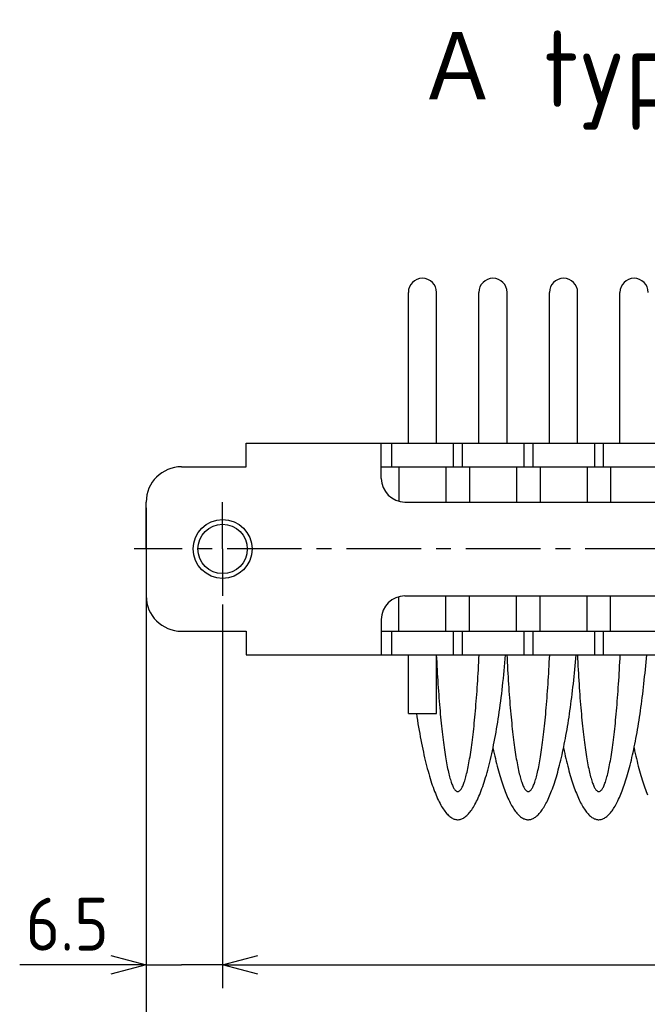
# Model space of a CAD drawing. Extents: x -74 to 312, y 149 to 285.
# Tile 2 of 12: x -74 to -20, y 202 to 285. Entities that reach past the tile are written whole.
import ezdxf

# ---------------------------------------------------------------- set-up
doc = ezdxf.new("R2010")
doc.units = 0
doc.header["$LTSCALE"] = 0.2
doc.linetypes.add('CENTER', pattern=[50.8, 31.75, -6.35, 6.35, -6.35])
doc.layers.get('0').update_dxf_attribs({"linetype": 'CONTINUOUS'})
doc.layers.get('DEFPOINTS').update_dxf_attribs({"linetype": 'CONTINUOUS'})
doc.layers.add('18-0-CON', color=3, linetype='CONTINUOUS')
doc.styles.add('DIMENSION', font='isocp.shx', dxfattribs={"bigfont": 'bigfont.shx'})
doc.styles.get("Standard").update_dxf_attribs({"font": 'isocp.shx', "bigfont": 'bigfont.shx'})
doc.dimstyles.get("Standard").update_dxf_attribs({"dimtxt": 0.18, "dimasz": 0.18, "dimexe": 0.18, "dimexo": 0.0625, "dimgap": 0.09, "dimtad": 0, "dimtih": 1, "dimtoh": 1, "dimzin": 0, "dimcen": 0.09, "dimazin": 3, "dimtfac": 1, "dimtofl": 0, "dimtmove": 0, "dimatfit": 3})

# ---------------------------------------------------------------- blocks, each defined once
blk = doc.blocks.new('*U94')
at = {"color": 0}
blk.add_text('Ａ type(取付部ネジ)', height=6.5, dxfattribs=at).set_placement((-40.177, 278.06))
blk = doc.blocks.new('_OPEN30')
at = {"color": 0, "linetype": 'BYBLOCK'}
for p, q in [((-1, 0.268), (0, 0)), ((0, 0), (-1, -0.268)), ((0, 0), (-1, 0))]:
    blk.add_line(p, q, dxfattribs=at)
blk = doc.blocks.new('*U49')
at = {"color": 0, "style": 'DIMENSION'}
blk.add_text('113', height=4.5, dxfattribs=at).set_placement((-10.527, 195.5))
blk = doc.blocks.new('*D48')
at = {"color": 0}
for p, q in [((-63.109, 243.903), (-63.109, 193)), ((49.891, 235.903), (49.891, 193)), ((-60.109, 195), (46.891, 195))]:
    blk.add_line(p, q, dxfattribs=at)
at = {"layer": 'DEFPOINTS', "color": 0}
for p in [(-63.109, 244.403), (49.891, 236.403), (49.891, 195)]:
    blk.add_point(p, dxfattribs=at)
at = {"color": 0, "xscale": 3, "yscale": 3, "zscale": 3, "rotation": 180}
blk.add_blockref('_OPEN30', (-63.109, 195), dxfattribs=at)
at = {"color": 0, "xscale": 3, "yscale": 3, "zscale": 3}
blk.add_blockref('_OPEN30', (49.891, 195), dxfattribs=at)
at = {"layer": '18-0-CON'}
blk.add_blockref('*U49', (0, 0), dxfattribs=at)
blk = doc.blocks.new('*U118')
at = {"color": 0}
blk.add_text('6.5', height=4.5, dxfattribs=at).set_placement((-73.36, 206.206))

msp = doc.modelspace()

# ---------------------------------------------------------------- linework, layer by layer
for p, q in [((-40.809, 249.403), (-40.809, 262.253)), ((-38.409, 249.403), (-38.409, 262.253)), ((-34.809, 249.403), (-34.809, 262.253)), ((-32.409, 249.403), (-32.409, 262.253)), ((-28.809, 249.403), (-28.809, 262.253)), ((-26.409, 249.403), (-26.409, 262.253)), ((-22.809, 249.403), (-22.809, 262.253)), ((-54.609, 247.403), (-54.609, 249.403)), ((-54.609, 249.403), (-6.609, 249.403)), ((-43.109, 246.403), (-43.109, 249.403)), ((-42.234, 249.403), (-42.234, 247.403)), ((-36.984, 249.403), (-36.984, 247.403)), ((-36.234, 249.403), (-36.234, 247.403)), ((-30.984, 249.403), (-30.984, 247.403)), ((-30.234, 249.403), (-30.234, 247.403)), ((-24.984, 249.403), (-24.984, 247.403)), ((-24.234, 249.403), (-24.234, 247.403)), ((-60.109, 247.403), (-54.609, 247.403)), ((-43.109, 247.403), (-6.609, 247.403)), ((-41.609, 247.403), (-41.609, 244.466)), ((-37.609, 247.403), (-37.609, 244.403)), ((-35.609, 247.403), (-35.609, 244.403)), ((-31.609, 247.403), (-31.609, 244.403)), ((-29.609, 247.403), (-29.609, 244.403)), ((-25.609, 247.403), (-25.609, 244.403)), ((-23.609, 247.403), (-23.609, 244.403)), ((-63.109, 240.403), (-63.109, 244.403)), ((-41.109, 244.403), (-6.609, 244.403)), ((-63.109, 240.403), (-63.109, 236.403)), ((-41.609, 233.403), (-41.609, 236.339)), ((-41.109, 236.403), (-6.609, 236.403)), ((-37.609, 233.403), (-37.609, 236.403)), ((-35.609, 233.403), (-35.609, 236.403)), ((-31.609, 233.403), (-31.609, 236.403)), ((-29.609, 233.403), (-29.609, 236.403)), ((-25.609, 233.403), (-25.609, 236.403)), ((-23.609, 233.403), (-23.609, 236.403)), ((-43.109, 234.403), (-43.109, 231.403)), ((-60.109, 233.403), (-54.609, 233.403)), ((-54.609, 233.403), (-54.609, 231.403)), ((-43.109, 233.403), (-6.609, 233.403)), ((-42.234, 233.403), (-42.234, 231.403)), ((-36.984, 233.403), (-36.984, 231.403)), ((-36.234, 233.403), (-36.234, 231.403)), ((-30.984, 233.403), (-30.984, 231.403)), ((-30.234, 233.403), (-30.234, 231.403)), ((-24.984, 233.403), (-24.984, 231.403)), ((-24.234, 233.403), (-24.234, 231.403)), ((-54.609, 231.403), (-6.609, 231.403)), ((-40.809, 226.403), (-40.809, 231.403)), ((-38.409, 226.403), (-38.409, 231.403)), ((-40.809, 226.403), (-38.409, 226.403)), ((-69.109, 204.996), (-73.871, 204.996))]:
    msp.add_line(p, q)
at = {"color": 0, "linetype": 'CENTER'}
for p, q in [((-56.609, 240.403), (-56.609, 244.403)), ((51.713, 240.403), (-64.125, 240.403)), ((-56.609, 240.403), (-56.609, 236.403))]:
    msp.add_line(p, q, dxfattribs=at)
at = {"color": 0}
for p, q in [((-63.109, 236.34), (-63.109, 202.996)), ((-56.609, 235.678), (-56.609, 202.996)), ((-56.609, 235.678), (-56.609, 202.996)), ((-66.109, 204.996), (-69.109, 204.996)), ((-63.109, 204.996), (-60.109, 204.996)), ((-59.609, 204.996), (-60.109, 204.996)), ((-56.609, 204.996), (-59.609, 204.996)), ((-53.609, 204.996), (40.691, 204.996)), ((-53.609, 204.996), (-50.609, 204.996))]:
    msp.add_line(p, q, dxfattribs=at)
for points in [[(-40.124, 226.403, 0), (-40.08, 226.106, 0), (-40.035, 225.813, 0), (-39.989, 225.524, 0), (-39.942, 225.239, 0), (-39.894, 224.957, 0), (-39.845, 224.68, 0), (-39.795, 224.408, 0), (-39.745, 224.139, 0), (-39.694, 223.875, 0), (-39.641, 223.615, 0), (-39.588, 223.36, 0), (-39.535, 223.109, 0), (-39.48, 222.862, 0), (-39.425, 222.621, 0), (-39.369, 222.384, 0), (-39.312, 222.152, 0), (-39.254, 221.925, 0), (-39.196, 221.703, 0), (-39.137, 221.485, 0), (-39.078, 221.273, 0), (-39.017, 221.066, 0), (-38.957, 220.864, 0), (-38.895, 220.667, 0), (-38.833, 220.475, 0), (-38.77, 220.289, 0), (-38.707, 220.108, 0), (-38.643, 219.933, 0), (-38.579, 219.762, 0), (-38.514, 219.598, 0), (-38.449, 219.439, 0), (-38.383, 219.285, 0), (-38.316, 219.137, 0), (-38.25, 218.995, 0), (-38.182, 218.859, 0), (-38.115, 218.728, 0), (-38.047, 218.603, 0), (-37.978, 218.484, 0), (-37.909, 218.37, 0), (-37.84, 218.263, 0), (-37.771, 218.161, 0), (-37.701, 218.065, 0), (-37.631, 217.975, 0), (-37.561, 217.892, 0), (-37.49, 217.814, 0), (-37.419, 217.742, 0), (-37.348, 217.676, 0), (-37.277, 217.616, 0), (-37.205, 217.563, 0), (-37.134, 217.515, 0), (-37.062, 217.474, 0), (-36.99, 217.438, 0), (-36.918, 217.409, 0), (-36.846, 217.386, 0), (-36.774, 217.369, 0), (-36.702, 217.358, 0), (-36.63, 217.353, 0), (-36.558, 217.354, 0), (-36.486, 217.362, 0), (-36.413, 217.375, 0), (-36.341, 217.395, 0), (-36.269, 217.421, 0), (-36.197, 217.453, 0), (-36.126, 217.491, 0), (-36.054, 217.535, 0), (-35.982, 217.585, 0), (-35.911, 217.641, 0), (-35.84, 217.704, 0), (-35.769, 217.772, 0), (-35.698, 217.846, 0), (-35.628, 217.927, 0), (-35.557, 218.013, 0), (-35.487, 218.105, 0), (-35.418, 218.204, 0), (-35.348, 218.308, 0), (-35.279, 218.418, 0), (-35.211, 218.534, 0), (-35.142, 218.656, 0), (-35.075, 218.783, 0), (-35.007, 218.916, 0), (-34.94, 219.055, 0), (-34.873, 219.2, 0), (-34.807, 219.35, 0), (-34.742, 219.506, 0), (-34.676, 219.667, 0), (-34.612, 219.834, 0), (-34.548, 220.007, 0), (-34.484, 220.185, 0), (-34.421, 220.368, 0), (-34.359, 220.557, 0), (-34.297, 220.75, 0), (-34.236, 220.949, 0), (-34.175, 221.154, 0), (-34.115, 221.363, 0), (-34.056, 221.578, 0), (-33.997, 221.797, 0), (-33.939, 222.021, 0), (-33.882, 222.251, 0), (-33.826, 222.485, 0), (-33.77, 222.724, 0), (-33.715, 222.967, 0), (-33.661, 223.215, 0), (-33.607, 223.468, 0), (-33.555, 223.725, 0), (-33.503, 223.987, 0), (-33.452, 224.253, 0), (-33.402, 224.524, 0), (-33.352, 224.798, 0), (-33.304, 225.077, 0), (-33.256, 225.36, 0), (-33.21, 225.647, 0), (-33.164, 225.938, 0), (-33.119, 226.232, 0), (-33.075, 226.531, 0), (-33.032, 226.833, 0), (-32.99, 227.138, 0), (-32.949, 227.448, 0), (-32.909, 227.76, 0), (-32.87, 228.076, 0), (-32.832, 228.396, 0), (-32.795, 228.718, 0), (-32.759, 229.044, 0), (-32.724, 229.372, 0), (-32.69, 229.704, 0), (-32.657, 230.038, 0), (-32.625, 230.375, 0), (-32.594, 230.715, 0), (-32.564, 231.058, 0), (-32.535, 231.403, 0)], [(-38.432, 231.403, 0), (-38.416, 231.079, 0), (-38.4, 230.758, 0), (-38.383, 230.44, 0), (-38.365, 230.125, 0), (-38.348, 229.813, 0), (-38.329, 229.504, 0), (-38.31, 229.199, 0), (-38.291, 228.897, 0), (-38.271, 228.599, 0), (-38.25, 228.305, 0), (-38.229, 228.014, 0), (-38.208, 227.726, 0), (-38.186, 227.443, 0), (-38.163, 227.164, 0), (-38.14, 226.889, 0), (-38.117, 226.617, 0), (-38.093, 226.351, 0), (-38.069, 226.088, 0), (-38.044, 225.83, 0), (-38.019, 225.576, 0), (-37.993, 225.327, 0), (-37.967, 225.082, 0), (-37.94, 224.842, 0), (-37.913, 224.607, 0), (-37.886, 224.377, 0), (-37.858, 224.151, 0), (-37.83, 223.931, 0), (-37.802, 223.716, 0), (-37.773, 223.505, 0), (-37.744, 223.3, 0), (-37.715, 223.1, 0), (-37.685, 222.906, 0), (-37.654, 222.717, 0), (-37.624, 222.533, 0), (-37.593, 222.354, 0), (-37.562, 222.182, 0), (-37.531, 222.014, 0), (-37.499, 221.853, 0), (-37.467, 221.697, 0), (-37.435, 221.547, 0), (-37.402, 221.402, 0), (-37.37, 221.264, 0), (-37.337, 221.131, 0), (-37.303, 221.004, 0), (-37.27, 220.883, 0), (-37.236, 220.768, 0), (-37.203, 220.659, 0), (-37.169, 220.556, 0), (-37.135, 220.46, 0), (-37.1, 220.369, 0), (-37.066, 220.284, 0), (-37.031, 220.206, 0), (-36.996, 220.134, 0), (-36.962, 220.068, 0), (-36.927, 220.008, 0), (-36.892, 219.955, 0), (-36.857, 219.907, 0), (-36.821, 219.866, 0), (-36.786, 219.832, 0), (-36.751, 219.803, 0), (-36.715, 219.781, 0), (-36.68, 219.765, 0), (-36.645, 219.756, 0), (-36.609, 219.753, 0), (-36.574, 219.756, 0), (-36.538, 219.765, 0), (-36.503, 219.781, 0), (-36.468, 219.803, 0), (-36.432, 219.832, 0), (-36.397, 219.866, 0), (-36.362, 219.907, 0), (-36.327, 219.955, 0), (-36.292, 220.008, 0), (-36.257, 220.068, 0), (-36.222, 220.134, 0), (-36.187, 220.206, 0), (-36.153, 220.284, 0), (-36.118, 220.369, 0), (-36.084, 220.46, 0), (-36.05, 220.556, 0), (-36.016, 220.659, 0), (-35.982, 220.768, 0), (-35.948, 220.883, 0), (-35.915, 221.004, 0), (-35.882, 221.131, 0), (-35.849, 221.264, 0), (-35.816, 221.402, 0), (-35.784, 221.547, 0), (-35.751, 221.697, 0), (-35.719, 221.853, 0), (-35.688, 222.014, 0), (-35.656, 222.182, 0), (-35.625, 222.354, 0), (-35.594, 222.533, 0), (-35.564, 222.717, 0), (-35.534, 222.906, 0), (-35.504, 223.1, 0), (-35.474, 223.3, 0), (-35.445, 223.505, 0), (-35.416, 223.716, 0), (-35.388, 223.931, 0), (-35.36, 224.151, 0), (-35.332, 224.377, 0), (-35.305, 224.607, 0), (-35.278, 224.842, 0), (-35.251, 225.082, 0), (-35.225, 225.327, 0), (-35.2, 225.576, 0), (-35.175, 225.83, 0), (-35.15, 226.088, 0), (-35.125, 226.351, 0), (-35.102, 226.617, 0), (-35.078, 226.889, 0), (-35.055, 227.164, 0), (-35.033, 227.443, 0), (-35.011, 227.726, 0), (-34.989, 228.014, 0), (-34.968, 228.305, 0), (-34.948, 228.599, 0), (-34.928, 228.897, 0), (-34.908, 229.199, 0), (-34.889, 229.504, 0), (-34.871, 229.813, 0), (-34.853, 230.125, 0), (-34.836, 230.44, 0), (-34.819, 230.758, 0), (-34.802, 231.079, 0), (-34.787, 231.403, 0)], [(-33.609, 223.459, 0), (-33.56, 223.227, 0), (-33.511, 222.999, 0), (-33.46, 222.775, 0), (-33.409, 222.555, 0), (-33.358, 222.339, 0), (-33.306, 222.126, 0), (-33.253, 221.918, 0), (-33.199, 221.714, 0), (-33.145, 221.515, 0), (-33.091, 221.319, 0), (-33.036, 221.128, 0), (-32.98, 220.941, 0), (-32.924, 220.758, 0), (-32.867, 220.58, 0), (-32.81, 220.407, 0), (-32.753, 220.237, 0), (-32.694, 220.073, 0), (-32.636, 219.912, 0), (-32.577, 219.757, 0), (-32.517, 219.606, 0), (-32.457, 219.459, 0), (-32.397, 219.318, 0), (-32.336, 219.181, 0), (-32.275, 219.049, 0), (-32.214, 218.921, 0), (-32.152, 218.799, 0), (-32.09, 218.681, 0), (-32.027, 218.568, 0), (-31.964, 218.46, 0), (-31.901, 218.357, 0), (-31.837, 218.258, 0), (-31.774, 218.165, 0), (-31.71, 218.077, 0), (-31.646, 217.994, 0), (-31.581, 217.915, 0), (-31.517, 217.842, 0), (-31.452, 217.774, 0), (-31.387, 217.711, 0), (-31.321, 217.653, 0), (-31.256, 217.6, 0), (-31.19, 217.552, 0), (-31.125, 217.509, 0), (-31.059, 217.472, 0), (-30.993, 217.439, 0), (-30.927, 217.412, 0), (-30.861, 217.39, 0), (-30.795, 217.373, 0), (-30.729, 217.361, 0), (-30.663, 217.354, 0), (-30.596, 217.353, 0), (-30.53, 217.356, 0), (-30.464, 217.365, 0), (-30.398, 217.379, 0), (-30.332, 217.398, 0), (-30.266, 217.422, 0), (-30.2, 217.451, 0), (-30.134, 217.486, 0), (-30.068, 217.525, 0), (-30.003, 217.57, 0), (-29.937, 217.62, 0), (-29.872, 217.675, 0), (-29.806, 217.735, 0), (-29.741, 217.8, 0), (-29.677, 217.87, 0), (-29.612, 217.945, 0), (-29.548, 218.026, 0), (-29.484, 218.111, 0), (-29.42, 218.201, 0), (-29.356, 218.296, 0), (-29.293, 218.396, 0), (-29.23, 218.501, 0), (-29.167, 218.611, 0), (-29.105, 218.726, 0), (-29.043, 218.846, 0), (-28.981, 218.97, 0), (-28.919, 219.099, 0), (-28.858, 219.234, 0), (-28.798, 219.372, 0), (-28.738, 219.516, 0), (-28.678, 219.664, 0), (-28.619, 219.817, 0), (-28.56, 219.974, 0), (-28.501, 220.136, 0), (-28.443, 220.303, 0), (-28.386, 220.474, 0), (-28.329, 220.649, 0), (-28.272, 220.829, 0), (-28.216, 221.013, 0), (-28.161, 221.202, 0), (-28.106, 221.395, 0), (-28.052, 221.592, 0), (-27.998, 221.793, 0), (-27.945, 221.999, 0), (-27.892, 222.209, 0), (-27.84, 222.422, 0), (-27.789, 222.64, 0), (-27.738, 222.862, 0), (-27.688, 223.087, 0), (-27.639, 223.317, 0), (-27.59, 223.55, 0), (-27.542, 223.787, 0), (-27.495, 224.028, 0), (-27.448, 224.273, 0), (-27.402, 224.521, 0), (-27.357, 224.772, 0), (-27.312, 225.028, 0), (-27.269, 225.286, 0), (-27.226, 225.548, 0), (-27.183, 225.813, 0), (-27.142, 226.082, 0), (-27.101, 226.354, 0), (-27.061, 226.629, 0), (-27.022, 226.907, 0), (-26.984, 227.188, 0), (-26.946, 227.472, 0), (-26.909, 227.758, 0), (-26.873, 228.048, 0), (-26.838, 228.341, 0), (-26.804, 228.636, 0), (-26.771, 228.934, 0), (-26.738, 229.234, 0), (-26.707, 229.537, 0), (-26.676, 229.842, 0), (-26.646, 230.15, 0), (-26.617, 230.46, 0), (-26.589, 230.772, 0), (-26.562, 231.086, 0), (-26.535, 231.403, 0)], [(-32.432, 231.403, 0), (-32.416, 231.079, 0), (-32.4, 230.758, 0), (-32.383, 230.44, 0), (-32.365, 230.125, 0), (-32.348, 229.813, 0), (-32.329, 229.504, 0), (-32.31, 229.199, 0), (-32.291, 228.897, 0), (-32.271, 228.599, 0), (-32.25, 228.305, 0), (-32.229, 228.014, 0), (-32.208, 227.726, 0), (-32.186, 227.443, 0), (-32.163, 227.164, 0), (-32.14, 226.889, 0), (-32.117, 226.617, 0), (-32.093, 226.351, 0), (-32.069, 226.088, 0), (-32.044, 225.83, 0), (-32.019, 225.576, 0), (-31.993, 225.327, 0), (-31.967, 225.082, 0), (-31.94, 224.842, 0), (-31.913, 224.607, 0), (-31.886, 224.377, 0), (-31.858, 224.151, 0), (-31.83, 223.931, 0), (-31.802, 223.716, 0), (-31.773, 223.505, 0), (-31.744, 223.3, 0), (-31.715, 223.1, 0), (-31.685, 222.906, 0), (-31.654, 222.717, 0), (-31.624, 222.533, 0), (-31.593, 222.354, 0), (-31.562, 222.182, 0), (-31.531, 222.014, 0), (-31.499, 221.853, 0), (-31.467, 221.697, 0), (-31.435, 221.547, 0), (-31.402, 221.402, 0), (-31.369, 221.264, 0), (-31.337, 221.131, 0), (-31.303, 221.004, 0), (-31.27, 220.883, 0), (-31.236, 220.768, 0), (-31.203, 220.659, 0), (-31.169, 220.556, 0), (-31.134, 220.46, 0), (-31.1, 220.369, 0), (-31.066, 220.284, 0), (-31.031, 220.206, 0), (-30.997, 220.134, 0), (-30.962, 220.068, 0), (-30.927, 220.008, 0), (-30.892, 219.955, 0), (-30.857, 219.907, 0), (-30.821, 219.866, 0), (-30.786, 219.832, 0), (-30.751, 219.803, 0), (-30.715, 219.781, 0), (-30.68, 219.765, 0), (-30.645, 219.756, 0), (-30.609, 219.753, 0), (-30.574, 219.756, 0), (-30.538, 219.765, 0), (-30.503, 219.781, 0), (-30.468, 219.803, 0), (-30.432, 219.832, 0), (-30.397, 219.866, 0), (-30.362, 219.907, 0), (-30.327, 219.955, 0), (-30.292, 220.008, 0), (-30.257, 220.068, 0), (-30.222, 220.134, 0), (-30.187, 220.206, 0), (-30.152, 220.284, 0), (-30.118, 220.369, 0), (-30.084, 220.46, 0), (-30.05, 220.556, 0), (-30.016, 220.659, 0), (-29.982, 220.768, 0), (-29.948, 220.883, 0), (-29.915, 221.004, 0), (-29.882, 221.131, 0), (-29.849, 221.264, 0), (-29.816, 221.402, 0), (-29.784, 221.547, 0), (-29.751, 221.697, 0), (-29.719, 221.853, 0), (-29.688, 222.014, 0), (-29.656, 222.182, 0), (-29.625, 222.354, 0), (-29.594, 222.533, 0), (-29.564, 222.717, 0), (-29.534, 222.906, 0), (-29.504, 223.1, 0), (-29.474, 223.3, 0), (-29.445, 223.505, 0), (-29.416, 223.716, 0), (-29.388, 223.931, 0), (-29.36, 224.151, 0), (-29.332, 224.377, 0), (-29.305, 224.607, 0), (-29.278, 224.842, 0), (-29.251, 225.082, 0), (-29.225, 225.327, 0), (-29.2, 225.576, 0), (-29.174, 225.83, 0), (-29.15, 226.088, 0), (-29.125, 226.351, 0), (-29.102, 226.617, 0), (-29.078, 226.889, 0), (-29.055, 227.164, 0), (-29.033, 227.443, 0), (-29.011, 227.726, 0), (-28.989, 228.014, 0), (-28.968, 228.305, 0), (-28.948, 228.599, 0), (-28.928, 228.897, 0), (-28.908, 229.199, 0), (-28.889, 229.504, 0), (-28.871, 229.813, 0), (-28.853, 230.125, 0), (-28.835, 230.44, 0), (-28.819, 230.758, 0), (-28.802, 231.079, 0), (-28.787, 231.403, 0)], [(-27.609, 223.459, 0), (-27.56, 223.227, 0), (-27.511, 222.999, 0), (-27.46, 222.775, 0), (-27.409, 222.555, 0), (-27.358, 222.339, 0), (-27.305, 222.126, 0), (-27.253, 221.918, 0), (-27.199, 221.714, 0), (-27.145, 221.515, 0), (-27.091, 221.319, 0), (-27.036, 221.128, 0), (-26.98, 220.941, 0), (-26.924, 220.758, 0), (-26.867, 220.58, 0), (-26.81, 220.407, 0), (-26.753, 220.237, 0), (-26.694, 220.073, 0), (-26.636, 219.912, 0), (-26.577, 219.757, 0), (-26.517, 219.606, 0), (-26.457, 219.459, 0), (-26.397, 219.318, 0), (-26.336, 219.181, 0), (-26.275, 219.049, 0), (-26.214, 218.921, 0), (-26.152, 218.799, 0), (-26.09, 218.681, 0), (-26.027, 218.568, 0), (-25.964, 218.46, 0), (-25.901, 218.357, 0), (-25.837, 218.258, 0), (-25.774, 218.165, 0), (-25.71, 218.077, 0), (-25.646, 217.994, 0), (-25.581, 217.915, 0), (-25.517, 217.842, 0), (-25.452, 217.774, 0), (-25.387, 217.711, 0), (-25.321, 217.653, 0), (-25.256, 217.6, 0), (-25.19, 217.552, 0), (-25.125, 217.509, 0), (-25.059, 217.472, 0), (-24.993, 217.439, 0), (-24.927, 217.412, 0), (-24.861, 217.39, 0), (-24.795, 217.373, 0), (-24.729, 217.361, 0), (-24.663, 217.354, 0), (-24.596, 217.353, 0), (-24.53, 217.356, 0), (-24.464, 217.365, 0), (-24.398, 217.379, 0), (-24.332, 217.398, 0), (-24.266, 217.422, 0), (-24.2, 217.451, 0), (-24.134, 217.486, 0), (-24.068, 217.525, 0), (-24.003, 217.57, 0), (-23.937, 217.62, 0), (-23.872, 217.675, 0), (-23.806, 217.735, 0), (-23.741, 217.8, 0), (-23.677, 217.87, 0), (-23.612, 217.945, 0), (-23.548, 218.026, 0), (-23.484, 218.111, 0), (-23.42, 218.201, 0), (-23.356, 218.296, 0), (-23.293, 218.396, 0), (-23.23, 218.501, 0), (-23.167, 218.611, 0), (-23.105, 218.726, 0), (-23.043, 218.846, 0), (-22.981, 218.97, 0), (-22.919, 219.099, 0), (-22.858, 219.234, 0), (-22.798, 219.372, 0), (-22.738, 219.516, 0), (-22.678, 219.664, 0), (-22.619, 219.817, 0), (-22.56, 219.974, 0), (-22.501, 220.136, 0), (-22.443, 220.303, 0), (-22.386, 220.474, 0), (-22.329, 220.649, 0), (-22.272, 220.829, 0), (-22.216, 221.013, 0), (-22.161, 221.202, 0), (-22.106, 221.395, 0), (-22.052, 221.592, 0), (-21.998, 221.793, 0), (-21.945, 221.999, 0), (-21.892, 222.209, 0), (-21.84, 222.422, 0), (-21.789, 222.64, 0), (-21.738, 222.862, 0), (-21.688, 223.087, 0), (-21.639, 223.317, 0), (-21.59, 223.55, 0), (-21.542, 223.787, 0), (-21.495, 224.028, 0), (-21.448, 224.273, 0), (-21.402, 224.521, 0), (-21.357, 224.772, 0), (-21.312, 225.028, 0), (-21.269, 225.286, 0), (-21.226, 225.548, 0), (-21.183, 225.813, 0), (-21.142, 226.082, 0), (-21.101, 226.354, 0), (-21.061, 226.629, 0), (-21.022, 226.907, 0), (-20.984, 227.188, 0), (-20.946, 227.472, 0), (-20.909, 227.758, 0), (-20.873, 228.048, 0), (-20.838, 228.341, 0), (-20.804, 228.636, 0), (-20.771, 228.934, 0), (-20.738, 229.234, 0), (-20.707, 229.537, 0), (-20.676, 229.842, 0), (-20.646, 230.15, 0), (-20.617, 230.46, 0), (-20.589, 230.772, 0), (-20.562, 231.086, 0), (-20.535, 231.403, 0)], [(-26.432, 231.403, 0), (-26.416, 231.079, 0), (-26.4, 230.758, 0), (-26.383, 230.44, 0), (-26.366, 230.125, 0), (-26.348, 229.813, 0), (-26.329, 229.504, 0), (-26.31, 229.199, 0), (-26.291, 228.897, 0), (-26.271, 228.599, 0), (-26.25, 228.305, 0), (-26.229, 228.014, 0), (-26.208, 227.726, 0), (-26.186, 227.443, 0), (-26.163, 227.164, 0), (-26.14, 226.889, 0), (-26.117, 226.617, 0), (-26.093, 226.351, 0), (-26.069, 226.088, 0), (-26.044, 225.83, 0), (-26.019, 225.576, 0), (-25.993, 225.327, 0), (-25.967, 225.082, 0), (-25.94, 224.842, 0), (-25.913, 224.607, 0), (-25.886, 224.377, 0), (-25.858, 224.151, 0), (-25.83, 223.931, 0), (-25.802, 223.716, 0), (-25.773, 223.505, 0), (-25.744, 223.3, 0), (-25.715, 223.1, 0), (-25.685, 222.906, 0), (-25.654, 222.717, 0), (-25.624, 222.533, 0), (-25.593, 222.354, 0), (-25.562, 222.182, 0), (-25.531, 222.014, 0), (-25.499, 221.853, 0), (-25.467, 221.697, 0), (-25.435, 221.547, 0), (-25.402, 221.402, 0), (-25.369, 221.264, 0), (-25.337, 221.131, 0), (-25.303, 221.004, 0), (-25.27, 220.883, 0), (-25.236, 220.768, 0), (-25.203, 220.659, 0), (-25.169, 220.556, 0), (-25.134, 220.46, 0), (-25.1, 220.369, 0), (-25.066, 220.284, 0), (-25.031, 220.206, 0), (-24.997, 220.134, 0), (-24.962, 220.068, 0), (-24.927, 220.008, 0), (-24.892, 219.955, 0), (-24.857, 219.907, 0), (-24.821, 219.866, 0), (-24.786, 219.832, 0), (-24.751, 219.803, 0), (-24.715, 219.781, 0), (-24.68, 219.765, 0), (-24.645, 219.756, 0), (-24.609, 219.753, 0), (-24.574, 219.756, 0), (-24.538, 219.765, 0), (-24.503, 219.781, 0), (-24.468, 219.803, 0), (-24.432, 219.832, 0), (-24.397, 219.866, 0), (-24.362, 219.907, 0), (-24.327, 219.955, 0), (-24.292, 220.008, 0), (-24.257, 220.068, 0), (-24.222, 220.134, 0), (-24.187, 220.206, 0), (-24.152, 220.284, 0), (-24.118, 220.369, 0), (-24.084, 220.46, 0), (-24.05, 220.556, 0), (-24.016, 220.659, 0), (-23.982, 220.768, 0), (-23.948, 220.883, 0), (-23.915, 221.004, 0), (-23.882, 221.131, 0), (-23.849, 221.264, 0), (-23.816, 221.402, 0), (-23.784, 221.547, 0), (-23.751, 221.697, 0), (-23.719, 221.853, 0), (-23.688, 222.014, 0), (-23.656, 222.182, 0), (-23.625, 222.354, 0), (-23.594, 222.533, 0), (-23.564, 222.717, 0), (-23.534, 222.906, 0), (-23.504, 223.1, 0), (-23.474, 223.3, 0), (-23.445, 223.505, 0), (-23.416, 223.716, 0), (-23.388, 223.931, 0), (-23.36, 224.151, 0), (-23.332, 224.377, 0), (-23.305, 224.607, 0), (-23.278, 224.842, 0), (-23.251, 225.082, 0), (-23.225, 225.327, 0), (-23.2, 225.576, 0), (-23.174, 225.83, 0), (-23.15, 226.088, 0), (-23.125, 226.351, 0), (-23.102, 226.617, 0), (-23.078, 226.889, 0), (-23.055, 227.164, 0), (-23.033, 227.443, 0), (-23.011, 227.726, 0), (-22.989, 228.014, 0), (-22.968, 228.305, 0), (-22.948, 228.599, 0), (-22.928, 228.897, 0), (-22.908, 229.199, 0), (-22.889, 229.504, 0), (-22.871, 229.813, 0), (-22.853, 230.125, 0), (-22.835, 230.44, 0), (-22.819, 230.758, 0), (-22.802, 231.079, 0), (-22.787, 231.403, 0)], [(-21.609, 223.459, 0), (-21.56, 223.227, 0), (-21.511, 222.999, 0), (-21.46, 222.775, 0), (-21.409, 222.555, 0), (-21.358, 222.339, 0), (-21.305, 222.126, 0), (-21.253, 221.918, 0), (-21.199, 221.714, 0), (-21.145, 221.515, 0), (-21.091, 221.319, 0), (-21.036, 221.128, 0), (-20.98, 220.941, 0), (-20.924, 220.758, 0), (-20.867, 220.58, 0), (-20.81, 220.407, 0), (-20.753, 220.237, 0), (-20.694, 220.073, 0), (-20.636, 219.912, 0), (-20.577, 219.757, 0), (-20.517, 219.606, 0), (-20.457, 219.459, 0)]]:
    msp.add_polyline3d(points)
for radius in [2.5, 2.1]:
    msp.add_circle((-56.609, 240.403), radius, dxfattribs=at)
for centre, radius, start, end in [((-39.609, 262.253), 1.2, 0, 180), ((-33.609, 262.253), 1.2, 0, 180), ((-27.609, 262.253), 1.2, 0, 180), ((-21.609, 262.253), 1.2, 0, 180), ((-60.109, 244.403), 3, 90, 180), ((-41.109, 246.403), 2, 180, 270), ((-60.109, 236.403), 3, 180, 270), ((-41.109, 234.403), 2, 90, 180)]:
    msp.add_arc(centre, radius, start, end)

# ---------------------------------------------------------------- block references
msp.add_blockref('*U94', (0, 0))
at = {"color": 0, "xscale": 3, "yscale": 3, "zscale": 3}
msp.add_blockref('_OPEN30', (-63.109, 204.996), dxfattribs=at)
at = {"color": 0, "xscale": 3, "yscale": 3, "zscale": 3, "rotation": 180}
msp.add_blockref('_OPEN30', (-56.609, 204.996), dxfattribs=at)
msp.add_blockref('_OPEN30', (-56.609, 204.996), dxfattribs=at)
at = {"layer": '18-0-CON'}
msp.add_blockref('*U118', (0, 0), dxfattribs=at)

# ---------------------------------------------------------------- dimensions: what is measured, and where the dimension line sits
at = {"color": 0}
dim = msp.add_linear_dim(base=(49.891, 195), p1=(-63.109, 244.403), p2=(49.891, 236.403), dimstyle='Standard', override={"dimscale": 1, "dimclrd": 0, "dimclre": 0, "dimclrt": 0, "dimtol": 0, "dimtp": 0.1, "dimtm": 0}, dxfattribs=at)
dim.commit()
dim.dimension.update_dxf_attribs({"geometry": '*D48', "text_midpoint": (-6.609, 197.75)})

doc.saveas('drawing.dxf')
